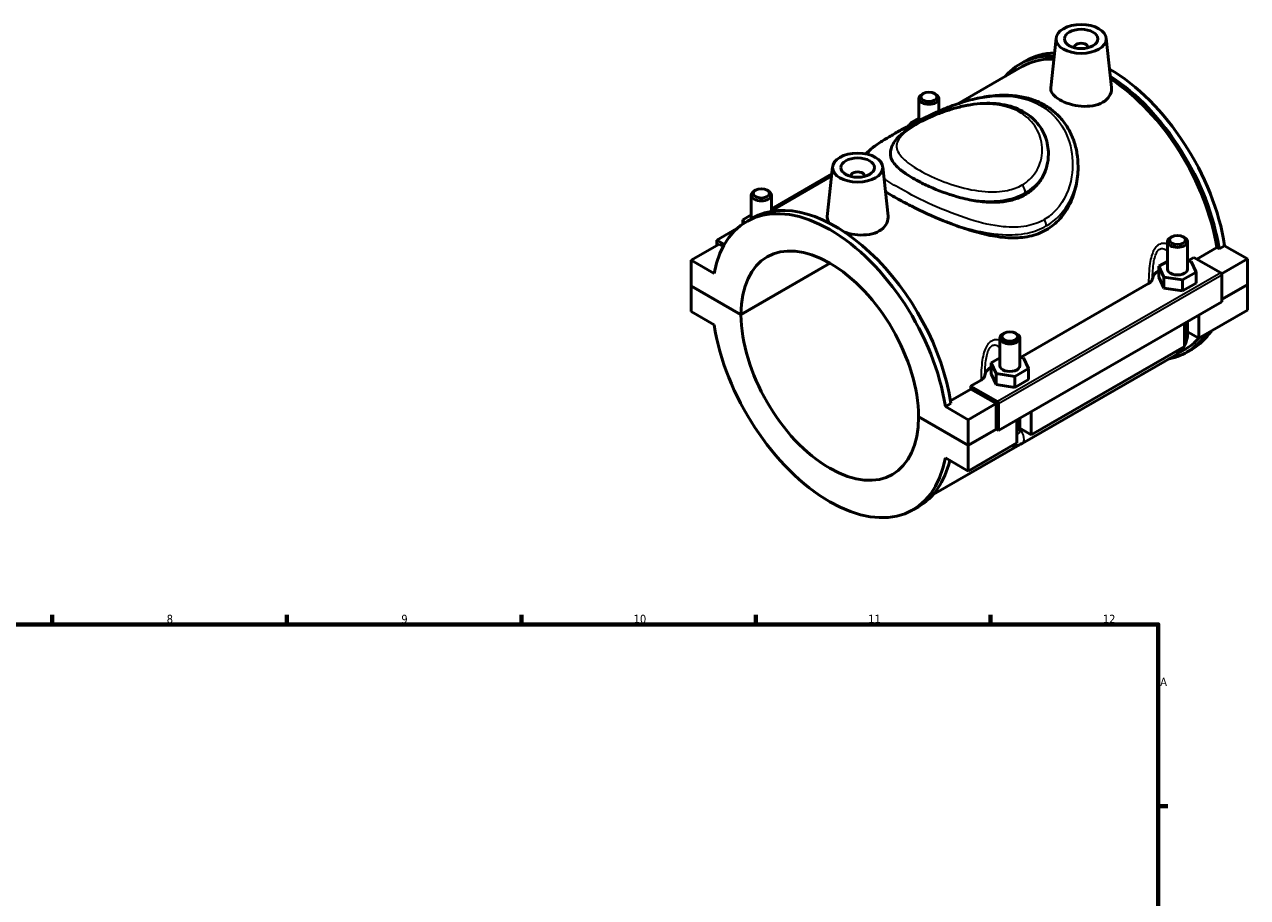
# Model space of a CAD drawing. Header units: millimetres. Extents: x 0 to 900, y -8 to 993.
# Tile 6 of 6: x 482 to 848, y 492 to 753. Entities that reach past the tile are written whole.
import ezdxf

# ---------------------------------------------------------------- set-up
doc = ezdxf.new("R2010")
doc.units = ezdxf.units.MM
for name, color, linetype, lineweight in [('Border (ISO)', 7, 'Continuous', 70), ('Visible (ISO)', 7, 'Continuous', 50), ('Visible Narrow (ISO)', 7, 'Continuous', 35)]:
    doc.layers.add(name, color=color, linetype=linetype, lineweight=lineweight)
doc.styles.add('Note Text (ISO)', font='tahoma.ttf')

# ---------------------------------------------------------------- blocks, each defined once
blk = doc.blocks.new('Borders Default Border')
at = {"layer": 'Border (ISO)'}
for p, q in [((490.58, 574), (490.58, 576.9)), ((560.67, 574), (560.67, 576.9)), ((630.75, 574), (630.75, 576.9)), ((700.83, 574), (700.83, 576.9)), ((770.92, 574), (770.92, 576.9)), ((821, 519.75), (823.9, 519.75))]:
    blk.add_line(p, q, dxfattribs=at)
at = {"layer": 'Border (ISO)', "flags": 128}
blk.add_lwpolyline([(20, 20), (20, 574), (821, 574), (821, 20), (20, 20)], dxfattribs=at)
at = {"layer": 'Border (ISO)', "color": 232, "true_color": 0xca0064, "char_height": 2.5, "attachment_point": 7, "style": 'Note Text (ISO)'}
for s, insert in [('8', (524.81, 574.34)), ('9', (594.88, 574.35)), ('10', (664.29, 574.35)), ('11', (734.37, 574.4)), ('12', (804.46, 574.4)), ('A', (821.59, 555.62))]:
    blk.add_mtext(s, dxfattribs=dict(at, insert=insert))

msp = doc.modelspace()

# ---------------------------------------------------------------- linework, layer by layer
at = {"layer": 'Visible (ISO)'}
for p, q in [((790.482, 749.188), (788.89, 734.342)), ((805.453, 749.188), (807.036, 734.428)), ((795.967, 746.469), (795.967, 746.283)), ((799.967, 746.469), (799.967, 746.283)), ((779.828, 741.49), (781.497, 742.451)), ((780.315, 740.645), (760.898, 729.464)), ((749.5, 731.117), (749.5, 724.547)), ((750.797, 732.581), (750.371, 732.334)), ((754.204, 732.581), (754.63, 732.334)), ((755.5, 731.117), (755.5, 727.368)), ((746.924, 723.741), (749.5, 725.224)), ((746.924, 723.21), (746.924, 723.741)), ((747.121, 723.315), (746.924, 723.741)), ((740.992, 714.573), (740.992, 714.475)), ((788.192, 714.573), (788.192, 714.475)), ((723.731, 710.749), (722.139, 695.903)), ((738.702, 710.749), (740.285, 695.989)), ((797.042, 710.822), (797.042, 710.5)), ((723.424, 707.883), (705.122, 697.345)), ((723.502, 708.611), (705.437, 698.209)), ((729.216, 707.844), (729.216, 708.03)), ((733.216, 707.844), (733.216, 708.03)), ((699.437, 695.196), (699.437, 702.287)), ((700.734, 703.751), (700.308, 703.504)), ((704.141, 703.751), (704.567, 703.504)), ((705.437, 697.526), (705.437, 702.287)), ((696.86, 694.911), (699.437, 696.395)), ((696.86, 693.642), (696.86, 694.911)), ((697.31, 693.944), (696.86, 694.911)), ((698.058, 694.402), (699.727, 695.363)), ((695.163, 692.292), (689.144, 688.826)), ((689.851, 687.601), (681.507, 682.796)), ((689.144, 688.826), (691.386, 687.535)), ((689.144, 687.194), (689.144, 688.826)), ((691.044, 686.914), (689.851, 687.601)), ((823.747, 680.125), (823.747, 688.361)), ((825.043, 689.825), (824.617, 689.578)), ((828.45, 689.825), (828.876, 689.578)), ((829.747, 680.125), (829.747, 688.361)), ((840.842, 687.14), (839.173, 686.179)), ((840.842, 687.14), (847.677, 683.203)), ((829.88, 682.622), (831.649, 683.641)), ((831.649, 683.641), (839.687, 679.012)), ((832.505, 683.148), (838.47, 686.583)), ((839.173, 686.179), (838.47, 686.583)), ((688.342, 678.86), (681.507, 682.796)), ((681.507, 682.796), (681.507, 675.173)), ((696.356, 666.622), (722.94, 681.93)), ((723.011, 681.889), (696.356, 666.54)), ((823.747, 682.469), (821.17, 680.985)), ((821.17, 680.985), (822.664, 677.774)), ((821.17, 677.715), (821.17, 680.985)), ((830.829, 682.475), (829.747, 682.643)), ((832.323, 679.264), (830.829, 682.475)), ((847.677, 683.203), (839.938, 678.747)), ((847.677, 683.203), (847.677, 675.58)), ((821.17, 677.715), (822.664, 674.503)), ((822.664, 674.503), (822.664, 677.774)), ((822.664, 677.774), (828.241, 676.913)), ((828.241, 676.913), (832.323, 679.264)), ((828.241, 673.643), (828.241, 676.913)), ((828.241, 673.643), (832.323, 675.994)), ((832.323, 675.994), (832.323, 679.264)), ((840.04, 678.4), (840.04, 670.368)), ((681.507, 675.173), (696.356, 666.622)), ((681.507, 675.091), (681.578, 675.132)), ((681.507, 675.091), (681.507, 667.467)), ((696.356, 666.54), (681.507, 675.091)), ((779.816, 653.793), (818.119, 675.85)), ((822.664, 674.503), (828.241, 673.643)), ((840.04, 671.182), (847.677, 675.58)), ((847.677, 675.498), (840.04, 671.1)), ((847.606, 675.539), (847.677, 675.498)), ((847.677, 675.498), (847.677, 667.874)), ((840.04, 670.368), (773.289, 631.928)), ((681.507, 667.467), (688.342, 663.531)), ((847.677, 667.874), (833.111, 659.486)), ((833.111, 666.377), (833.111, 659.486)), ((828.868, 657.043), (828.868, 663.934)), ((829.747, 660.708), (829.747, 664.44)), ((833.111, 659.486), (829.747, 661.423)), ((773.683, 659.532), (773.683, 651.295)), ((774.98, 660.996), (774.554, 660.749)), ((778.387, 660.996), (778.813, 660.749)), ((779.683, 659.532), (779.683, 651.295)), ((780.302, 628.048), (826.122, 654.434)), ((828.868, 657.043), (783.047, 630.657)), ((828.97, 656.153), (826.877, 654.948)), ((829.457, 655.308), (831.126, 656.269)), ((773.683, 653.639), (771.107, 652.156)), ((771.107, 652.156), (772.601, 648.944)), ((771.107, 648.885), (771.107, 652.156)), ((778.178, 648.084), (782.26, 650.435)), ((780.766, 653.646), (779.683, 653.813)), ((782.26, 650.435), (780.766, 653.646)), ((782.26, 647.164), (782.26, 650.435)), ((764.898, 645.202), (768.056, 647.02)), ((771.107, 648.885), (772.601, 645.674)), ((772.601, 645.674), (772.601, 648.944)), ((772.601, 648.944), (778.178, 648.084)), ((778.178, 644.813), (778.178, 648.084)), ((778.178, 644.813), (782.26, 647.164)), ((758.955, 640.793), (765.045, 644.3)), ((772.936, 640.573), (764.898, 645.202)), ((772.582, 639.959), (765.045, 644.3)), ((772.601, 645.674), (778.178, 644.813)), ((759.072, 640.052), (757.403, 639.091)), ((772.582, 639.959), (764.238, 635.154)), ((772.582, 632.336), (772.582, 639.959)), ((773.289, 631.928), (773.289, 639.961)), ((749.389, 636.082), (764.238, 627.531)), ((749.389, 636), (749.46, 636.041)), ((764.238, 627.449), (749.389, 636)), ((764.238, 635.154), (757.403, 639.091)), ((783.047, 637.548), (783.047, 630.657)), ((764.238, 627.531), (764.238, 635.154)), ((764.238, 627.531), (772.582, 632.336)), ((772.653, 632.295), (764.238, 627.449)), ((772.582, 632.336), (773.289, 631.928)), ((778.805, 628.214), (778.805, 635.105)), ((779.683, 635.611), (779.683, 631.878)), ((783.047, 630.657), (779.683, 632.594)), ((779.512, 627.672), (753.778, 612.853)), ((778.805, 628.214), (764.238, 619.825)), ((764.238, 619.825), (764.238, 627.449)), ((757.403, 623.762), (764.238, 619.825)), ((747.687, 608.22), (749.356, 609.181))]:
    msp.add_line(p, q, dxfattribs=at)
for centre, major_axis in [((797.967, 748.922), (-7.5, 0)), ((797.967, 748.922), (-5, 0)), ((752.5, 731.607), (-2.4, 0)), ((731.216, 710.483), (-7.5, 0)), ((731.216, 710.483), (-5, 0)), ((702.437, 702.778), (-2.4, 0)), ((826.747, 688.852), (-2.4, 0)), ((776.683, 660.022), (-2.4, 0))]:
    msp.add_ellipse(centre, major_axis=major_axis, ratio=0.5758617, dxfattribs=at)
for centre, major_axis, ratio, start_param, end_param in [((797.967, 746.469), (-2, 0), 0.5758617, 2.9729035, 6.4518745), ((804.642, 698.399), (-24.814, 43.091), 0.5780931, 5.9322729, 6.4815398), ((804.642, 698.399), (-24.328, 42.246), 0.5780931, 5.9445479, 6.2831853), ((806.311, 699.36), (-24.814, 43.091), 0.5780931, 5.9818732, 6.2831853), ((806.311, 699.36), (-24.814, 43.091), 0.5780931, 4.1185967, 5.4959106), ((804.642, 698.399), (24.814, -43.091), 0.5780931, 0.977004, 2.3003589), ((804.642, 698.399), (-24.328, 42.246), 0.5780931, 4.1224377, 5.4381218), ((752.5, 731.117), (3, 0), 0.5758617, 2.360047, 7.0647309), ((731.216, 708.03), (-2, 0), 0.5758617, 2.9729035, 6.4518745), ((722.873, 651.311), (-24.814, 43.091), 0.5780931, 4.1185967, 6.880845), ((702.437, 702.287), (3, 0), 0.5758617, 2.360047, 7.0647309), ((724.541, 652.272), (-24.814, 43.091), 0.5780931, 4.1185967, 6.2831853), ((722.873, 651.311), (-18.714, 32.497), 0.5780931, 3.9302579, 7.0691838), ((826.747, 688.361), (-3, 0), 0.5758617, 5.5016397, 10.2063236), ((826.747, 676.854), (-7.5, 0), 0.5758617, 5.5507827, 6.1827698), ((826.747, 680.125), (-3, 0), 0.5758617, 0, 3.1415927), ((839.687, 678.604), (-0.25, 0.433), 0.5780931, 3.9289245, 5.4997209), ((722.873, 651.311), (18.714, -32.497), 0.5780931, 3.9302579, 7.0691838), ((722.873, 651.311), (24.814, -43.091), 0.5780931, 4.1185967, 6.880845), ((806.311, 699.36), (24.814, -43.091), 0.5780931, 0, 0.2696903), ((776.683, 659.532), (-3, 0), 0.5758617, 5.5016397, 10.2063236), ((804.642, 698.399), (24.814, -43.091), 0.5780931, 6.0919584, 6.5528756), ((804.642, 698.399), (24.328, -42.246), 0.5780931, 0, 0.1868776), ((776.683, 648.025), (-7.5, 0), 0.5758617, 5.5507827, 6.1827698), ((776.683, 651.295), (-3, 0), 0.5758617, 0, 3.1415927), ((731.216, 656.116), (-24.328, 42.246), 0.5780931, 4.1224377, 4.1433852), ((772.936, 640.164), (0.25, -0.433), 0.5780931, 0.7873319, 2.3581282), ((724.541, 652.272), (24.814, -43.091), 0.5780931, 0, 0.549275)]:
    msp.add_ellipse(centre, major_axis=major_axis, ratio=ratio, start_param=start_param, end_param=end_param, dxfattribs=at)
for points, knots in [([(807.035, 734.428), (807.049, 734.302), (807.056, 734.177), (807.065, 733.308), (806.846, 732.511), (805.929, 731.084), (805.232, 730.455), (804.422, 729.988)], [4.74848925, 4.74848925, 4.74848925, 4.74848925, 4.80566051, 4.80566051, 5.14931175, 5.14931175, 5.49296299, 5.49296299, 5.49296299, 5.49296299]), ([(733.666, 714.565), (733.869, 714.801), (734.085, 715.029), (735.1, 716.019), (736.04, 716.735), (737.998, 718.069), (738.942, 718.666), (740.854, 719.821), (741.789, 720.368), (743.731, 721.472), (744.73, 722.028), (746.849, 723.176), (747.972, 723.769), (750.391, 725.002), (751.695, 725.641), (754.523, 726.955), (756.055, 727.624), (759.331, 728.929), (761.081, 729.556), (764.68, 730.655), (766.53, 731.122), (770.165, 731.792), (771.948, 732.007), (775.338, 732.146), (776.947, 732.093), (779.955, 731.727), (781.36, 731.437), (783.968, 730.639), (785.178, 730.148), (787.415, 728.98), (788.448, 728.312), (790.35, 726.808), (791.221, 725.973), (792.807, 724.138), (793.518, 723.134), (794.78, 720.956), (795.318, 719.776), (796.184, 717.321), (796.507, 716.044), (796.936, 713.454), (797.042, 712.139), (797.042, 710.822)], [18.5850161, 18.5850161, 18.5850161, 18.5850161, 18.7786488, 18.7786488, 19.4509178, 19.4509178, 19.9590473, 19.9590473, 20.3803228, 20.3803228, 20.7803468, 20.7803468, 21.1934601, 21.1934601, 21.6452402, 21.6452402, 22.1531362, 22.1531362, 22.7147956, 22.7147956, 23.296902, 23.296902, 23.8550195, 23.8550195, 24.3667233, 24.3667233, 24.8332316, 24.8332316, 25.2665898, 25.2665898, 25.6819145, 25.6819145, 26.0947431, 26.0947431, 26.5200067, 26.5200067, 26.9710695, 26.9710695, 27.429591, 27.429591, 27.8881125, 27.8881125, 27.8881125, 27.8881125]), ([(804.422, 729.988), (803.612, 729.522), (802.586, 729.158), (800.341, 728.765), (799.122, 728.734), (796.844, 728.919), (795.631, 729.148), (793.396, 729.818), (792.374, 730.259), (790.758, 731.19), (790.056, 731.742), (789.119, 732.897), (788.885, 733.503), (788.876, 734.16), (788.88, 734.25), (788.891, 734.342)], [0, 0, 0, 0, 0.3436512, 0.3436512, 0.6873025, 0.6873025, 1.0302716, 1.0302716, 1.3732407, 1.3732407, 1.7162099, 1.7162099, 2.059179, 2.059179, 2.1134715, 2.1134715, 2.1134715, 2.1134715]), ([(740.992, 714.573), (740.992, 715.613), (741.293, 716.632), (742.426, 718.707), (743.368, 719.709), (745.224, 721.25), (746.01, 721.815), (747.657, 722.876), (748.502, 723.372), (750.265, 724.324), (751.177, 724.781), (753.093, 725.668), (754.095, 726.098), (756.204, 726.927), (757.313, 727.324), (759.631, 728.064), (760.843, 728.403), (763.338, 728.987), (764.621, 729.229), (767.199, 729.573), (768.493, 729.676), (771.022, 729.712), (772.257, 729.651), (774.617, 729.354), (775.743, 729.128), (777.857, 728.513), (778.849, 728.135), (780.684, 727.237), (781.532, 726.725), (783.081, 725.579), (783.784, 724.948), (785.045, 723.581), (785.603, 722.844), (786.568, 721.276), (786.973, 720.443), (787.892, 717.975), (788.192, 716.274), (788.192, 714.573)], [5.4181218, 5.4181218, 5.4181218, 5.4181218, 5.9235194, 5.9235194, 6.5925359, 6.5925359, 6.999074, 6.999074, 7.3652509, 7.3652509, 7.7148345, 7.7148345, 8.0665622, 8.0665622, 8.4318319, 8.4318319, 8.8148512, 8.8148512, 9.2111721, 9.2111721, 9.6088983, 9.6088983, 9.9952265, 9.9952265, 10.362813, 10.362813, 10.7112088, 10.7112088, 11.0446222, 11.0446222, 11.3698151, 11.3698151, 11.6942843, 11.6942843, 12.0247022, 12.0247022, 12.6434851, 12.6434851, 12.6434851, 12.6434851]), ([(762.011, 701.48), (759.071, 702.241), (756.197, 703.261), (752.277, 704.947), (751.076, 705.514), (749.158, 706.499), (748.407, 706.91), (746.957, 707.757), (746.266, 708.191), (744.635, 709.305), (743.786, 709.975), (742.061, 711.623), (741.403, 712.572), (741.134, 713.503)], [0, 0, 0, 0, 0.9117962, 0.9117962, 1.3442539, 1.3442539, 1.6477245, 1.6477245, 1.9673795, 1.9673795, 2.4708032, 2.4708032, 3.2292651, 3.2292651, 3.2292651, 3.2292651]), ([(788.192, 714.475), (788.192, 713.337), (788.053, 712.154), (787.467, 709.823), (787.019, 708.675), (785.825, 706.531), (785.079, 705.534), (783.339, 703.781), (782.347, 703.025), (780.213, 701.796), (779.012, 701.289), (776.411, 700.543), (775.012, 700.304), (772.106, 700.087), (770.598, 700.109), (767.573, 700.36), (766.057, 700.59), (763.746, 701.056), (762.882, 701.255), (762.011, 701.48)], [5.4247656, 5.4247656, 5.4247656, 5.4247656, 5.8774246, 5.8774246, 6.3300837, 6.3300837, 6.7827427, 6.7827427, 7.2354017, 7.2354017, 7.6880608, 7.6880608, 8.1407198, 8.1407198, 8.5933788, 8.5933788, 9.0460378, 9.0460378, 9.3074828, 9.3074828, 9.3074828, 9.3074828]), ([(797.042, 710.5), (797.042, 708.735), (796.855, 706.893), (796.064, 703.251), (795.461, 701.451), (793.842, 698.099), (792.825, 696.545), (790.427, 693.861), (789.046, 692.734), (787.538, 691.865)], [17.8078666, 17.8078666, 17.8078666, 17.8078666, 18.4478529, 18.4478529, 19.0878391, 19.0878391, 19.7278253, 19.7278253, 20.3678115, 20.3678115, 20.3678115, 20.3678115]), ([(756.9, 694.58), (753.58, 695.926), (750.359, 697.416), (746.161, 699.537), (745.006, 700.143), (743.155, 701.15), (742.434, 701.554), (741.057, 702.345), (740.404, 702.731), (739.689, 703.168), (739.596, 703.225), (739.503, 703.283)], [0, 0, 0, 0, 1.0746983, 1.0746983, 1.5054048, 1.5054048, 1.7983052, 1.7983052, 2.0876127, 2.0876127, 2.1316664, 2.1316664, 2.1316664, 2.1316664]), ([(722.868, 693.842), (722.857, 693.855), (722.847, 693.867), (722.368, 694.458), (722.134, 695.063), (722.125, 695.72), (722.129, 695.811), (722.14, 695.903)], [4.45509673, 4.45509673, 4.45509673, 4.45509673, 4.46269137, 4.46269137, 4.80566051, 4.80566051, 4.85995302, 4.85995302, 4.85995302, 4.85995302]), ([(740.284, 695.989), (740.298, 695.863), (740.305, 695.737), (740.314, 694.868), (740.095, 694.072), (739.178, 692.644), (738.481, 692.016), (737.671, 691.549)], [7.49497074, 7.49497074, 7.49497074, 7.49497074, 7.552142, 7.552142, 7.89579324, 7.89579324, 8.23944448, 8.23944448, 8.23944448, 8.23944448]), ([(787.538, 691.865), (786.029, 690.996), (784.346, 690.359), (780.735, 689.582), (778.806, 689.441), (774.826, 689.569), (772.77, 689.836), (768.651, 690.651), (766.588, 691.198), (762.618, 692.422), (760.562, 693.145), (757.967, 694.151), (757.433, 694.363), (756.9, 694.58)], [0, 0, 0, 0, 0.6399862, 0.6399862, 1.2799724, 1.2799724, 1.9199587, 1.9199587, 2.5599449, 2.5599449, 3.1929469, 3.1929469, 3.3568207, 3.3568207, 3.3568207, 3.3568207]), ([(737.671, 691.549), (736.861, 691.083), (735.835, 690.719), (733.59, 690.326), (732.372, 690.294), (730.093, 690.48), (728.88, 690.708), (727.627, 691.084), (727.493, 691.126), (727.361, 691.17)], [2.7464815, 2.7464815, 2.7464815, 2.7464815, 3.0901327, 3.0901327, 3.433784, 3.433784, 3.7767531, 3.7767531, 3.8182614, 3.8182614, 3.8182614, 3.8182614]), ([(818.119, 675.85), (818.454, 676.042), (818.724, 676.269), (819.116, 676.76), (819.238, 677.021), (819.284, 677.287)], [-0.2816649, -0.2816649, -0.2816649, -0.2816649, -0.13959104, -0.13959104, 0, 0, 0, 0]), ([(828.868, 657.377), (828.937, 657.508), (829.003, 657.641), (829.273, 658.227), (829.441, 658.697), (829.677, 659.673), (829.747, 660.179), (829.747, 660.708)], [3.99006654, 3.99006654, 3.99006654, 3.99006654, 4.08407045, 4.08407045, 4.39822972, 4.39822972, 4.71238898, 4.71238898, 4.71238898, 4.71238898]), ([(826.122, 654.434), (826.581, 654.698), (826.985, 655.011), (827.713, 655.704), (828.036, 656.084), (828.412, 656.616), (828.498, 656.746), (828.58, 656.877)], [3.14159265, 3.14159265, 3.14159265, 3.14159265, 3.45575192, 3.45575192, 3.76991118, 3.76991118, 3.86828424, 3.86828424, 3.86828424, 3.86828424]), ([(768.056, 647.02), (768.391, 647.213), (768.661, 647.439), (769.053, 647.93), (769.175, 648.191), (769.221, 648.458)], [-0.2816649, -0.2816649, -0.2816649, -0.2816649, -0.13959104, -0.13959104, 0, 0, 0, 0]), ([(777.371, 627.388), (777.765, 627.342), (778.147, 627.355), (779.018, 627.483), (779.48, 627.639), (780.036, 627.901), (780.171, 627.972), (780.302, 628.048)], [2.6025278, 2.6025278, 2.6025278, 2.6025278, 2.7863637, 2.7863637, 3.05209867, 3.05209867, 3.14159265, 3.14159265, 3.14159265, 3.14159265])]:
    msp.add_open_spline(points, degree=3, knots=knots, dxfattribs=at)
msp.add_open_spline([(741.134, 713.503), (741.038, 713.834), (740.992, 714.159), (740.992, 714.475)], degree=3, dxfattribs=at)
at = {"layer": 'Visible Narrow (ISO)'}
for p, q in [((839.687, 679.012), (772.936, 640.573)), ((773.289, 639.961), (840.04, 678.4))]:
    msp.add_line(p, q, dxfattribs=at)
for centre, major_axis, ratio, start_param, end_param in [((779.611, 703.954), (-1.178, 2.045), 0.5780931, 3.9289245, 5.0636841), ((785.869, 694.013), (-1.178, 2.045), 0.5780931, 3.9289245, 4.8278314), ((826.747, 660.708), (3, 0), 0.5758617, 5.4977871, 6.2831853), ((824.625, 657.034), (1.497, -2.6), 0.5780931, 0, 0.7911844), ((778.805, 630.647), (1.497, -2.6), 0.5780931, 0, 1.9310496), ((776.683, 631.878), (3, 0), 0.5758617, 5.4977871, 6.2831853)]:
    msp.add_ellipse(centre, major_axis=major_axis, ratio=ratio, start_param=start_param, end_param=end_param, dxfattribs=at)
for points, knots in [([(734.097, 714.47), (734.107, 714.488), (734.116, 714.506), (734.8, 715.75), (736.414, 717.026), (739.708, 719.11), (740.534, 719.61), (742.824, 720.952), (744.388, 721.832), (748.462, 724.026), (751.083, 725.359), (756.931, 727.996), (760.193, 729.265), (767.317, 731.289), (771.202, 731.927), (778.437, 731.788), (781.799, 731.072), (787.18, 728.448), (789.315, 726.74), (792.796, 722.429), (794.061, 719.772), (795.508, 713.968), (795.623, 710.799), (794.511, 704.064), (792.986, 700.533), (789.489, 696.7), (788.268, 695.709), (786.908, 694.925)], [18.3156271, 18.3156271, 18.3156271, 18.3156271, 18.3362535, 18.3362535, 19.7461911, 19.7461911, 20.1600828, 20.1600828, 20.8053301, 20.8053301, 21.7274109, 21.7274109, 22.7909686, 22.7909686, 24.0295129, 24.0295129, 25.2000318, 25.2000318, 26.1964742, 26.1964742, 27.2799793, 27.2799793, 28.43515, 28.43515, 29.8301446, 29.8301446, 30.431573, 30.431573, 30.431573, 30.431573]), ([(780.316, 705.297), (779.015, 704.548), (777.537, 704), (773.878, 703.22), (771.622, 703.126), (766.56, 703.518), (763.725, 704.105), (758.251, 705.719), (755.607, 706.738), (750.693, 709.022), (748.469, 710.294), (745.25, 712.644), (744.147, 713.728), (742.737, 716.039), (742.641, 717.251), (743.868, 719.816), (745.348, 721.191), (749.349, 723.762), (751.634, 724.942), (756.185, 726.829), (758.351, 727.58), (763.367, 728.9), (766.253, 729.368), (772.483, 729.487), (775.784, 728.902), (780.601, 726.609), (782.348, 725.219), (784.907, 721.936), (785.74, 720.061), (786.519, 715.988), (786.371, 713.775), (785.054, 709.944), (784.003, 708.288), (781.894, 706.327), (781.14, 705.772), (780.316, 705.297)], [0, 0, 0, 0, 0.5902194, 0.5902194, 1.3536154, 1.3536154, 2.2504637, 2.2504637, 3.129245, 3.129245, 4.0644548, 4.0644548, 4.8970023, 4.8970023, 5.905388, 5.905388, 7.013485, 7.013485, 7.9291635, 7.9291635, 8.6532441, 8.6532441, 9.5652161, 9.5652161, 10.6861501, 10.6861501, 11.5333205, 11.5333205, 12.3621188, 12.3621188, 13.272575, 13.272575, 14.0763635, 14.0763635, 14.4507321, 14.4507321, 14.4507321, 14.4507321]), ([(781.28, 702.993), (782.196, 703.521), (783.037, 704.129), (785.403, 706.259), (786.602, 708.029), (787.904, 711.428), (788.191, 713.002), (788.192, 714.573)], [-14.4507321, -14.4507321, -14.4507321, -14.4507321, -14.0763635, -14.0763635, -13.272575, -13.272575, -12.6434851, -12.6434851, -12.6434851, -12.6434851]), ([(787.538, 693.052), (789.005, 693.897), (790.329, 694.946), (794.144, 698.955), (795.855, 702.582), (796.895, 707.825), (797.043, 709.326), (797.043, 710.821)], [-30.431573, -30.431573, -30.431573, -30.431573, -29.8301446, -29.8301446, -28.43515, -28.43515, -27.8881125, -27.8881125, -27.8881125, -27.8881125]), ([(786.908, 694.925), (785.32, 694.011), (783.545, 693.383), (779.456, 692.625), (777.106, 692.589), (771.452, 693.141), (768.09, 693.933), (760.968, 696.167), (757.19, 697.675), (750.159, 700.852), (746.896, 702.51), (742.19, 705.162), (740.505, 706.194), (739.088, 707.159)], [10.1438577, 10.1438577, 10.1438577, 10.1438577, 10.8457612, 10.8457612, 11.6625042, 11.6625042, 12.7537902, 12.7537902, 13.9607864, 13.9607864, 15.1091694, 15.1091694, 15.8839586, 15.8839586, 15.8839586, 15.8839586]), ([(762.011, 701.48), (764.395, 700.952), (766.811, 700.604), (771.704, 700.395), (774.176, 700.578), (778.201, 701.532), (779.835, 702.161), (781.28, 702.993)], [-2.0621471, -2.0621471, -2.0621471, -2.0621471, -1.3536154, -1.3536154, -0.5902194, -0.5902194, 0, 0, 0, 0]), ([(756.9, 694.58), (759.224, 693.724), (761.585, 692.952), (767.5, 691.338), (771.051, 690.654), (777.049, 690.307), (779.551, 690.435), (783.921, 691.361), (785.825, 692.066), (787.538, 693.052)], [-13.4763375, -13.4763375, -13.4763375, -13.4763375, -12.7537902, -12.7537902, -11.6625042, -11.6625042, -10.8457612, -10.8457612, -10.1438577, -10.1438577, -10.1438577, -10.1438577]), ([(823.746, 687.637), (823.524, 687.719), (823.296, 687.781), (822.683, 687.876), (822.293, 687.864), (821.677, 687.705), (821.444, 687.61), (821.222, 687.482), (821, 687.354), (820.789, 687.193), (820.275, 686.702), (819.995, 686.328), (819.444, 685.366), (819.199, 684.75), (818.783, 683.371), (818.626, 682.6), (818.354, 680.812), (818.266, 679.788), (818.164, 677.959), (818.14, 677.151), (818.124, 676.184), (818.121, 676.017), (818.119, 675.85)], [-1.9769874, -1.9769874, -1.9769874, -1.9769874, -1.8864318, -1.8864318, -1.7357146, -1.7357146, -1.6415164, -1.6415164, -1.6415164, -1.5473181, -1.5473181, -1.396601, -1.396601, -1.2006686, -1.2006686, -0.9778921, -0.9778921, -0.6891423, -0.6891423, -0.4572349, -0.4572349, -0.4084429, -0.4084429, -0.4084429, -0.4084429]), ([(819.284, 677.287), (819.3, 677.874), (819.321, 678.463), (819.4, 679.919), (819.469, 680.785), (819.669, 682.278), (819.782, 682.915), (820.074, 684.037), (820.243, 684.531), (820.619, 685.284), (820.808, 685.57), (821.154, 685.93), (821.295, 686.044), (821.443, 686.129), (821.591, 686.215), (821.746, 686.271), (822.154, 686.344), (822.411, 686.316), (822.99, 686.112), (823.307, 685.898), (823.651, 685.577), (823.699, 685.529), (823.747, 685.481)], [0.4932159, 0.4932159, 0.4932159, 0.4932159, 0.6891423, 0.6891423, 0.9778921, 0.9778921, 1.2006686, 1.2006686, 1.396601, 1.396601, 1.5473181, 1.5473181, 1.6415164, 1.6415164, 1.6415164, 1.7357146, 1.7357146, 1.8864318, 1.8864318, 2.0823641, 2.0823641, 2.1146264, 2.1146264, 2.1146264, 2.1146264]), ([(773.683, 658.807), (773.46, 658.89), (773.233, 658.951), (772.62, 659.047), (772.229, 659.035), (771.613, 658.875), (771.381, 658.78), (771.159, 658.652), (770.937, 658.525), (770.725, 658.364), (770.211, 657.873), (769.932, 657.499), (769.381, 656.537), (769.136, 655.92), (768.72, 654.541), (768.562, 653.77), (768.291, 651.982), (768.202, 650.958), (768.101, 649.13), (768.077, 648.321), (768.06, 647.355), (768.058, 647.187), (768.056, 647.02)], [-1.9767202, -1.9767202, -1.9767202, -1.9767202, -1.8861645, -1.8861645, -1.7354474, -1.7354474, -1.6412491, -1.6412491, -1.6412491, -1.5470509, -1.5470509, -1.3963337, -1.3963337, -1.2004014, -1.2004014, -0.9776284, -0.9776284, -0.6888779, -0.6888779, -0.4569712, -0.4569712, -0.4081758, -0.4081758, -0.4081758, -0.4081758]), ([(769.221, 648.458), (769.237, 649.045), (769.258, 649.634), (769.337, 651.089), (769.406, 651.956), (769.606, 653.449), (769.719, 654.085), (770.011, 655.207), (770.18, 655.701), (770.556, 656.454), (770.745, 656.74), (771.09, 657.101), (771.232, 657.215), (771.38, 657.3), (771.528, 657.385), (771.682, 657.442), (772.091, 657.515), (772.348, 657.486), (772.927, 657.283), (773.244, 657.069), (773.588, 656.747), (773.636, 656.7), (773.683, 656.651)], [0.4929488, 0.4929488, 0.4929488, 0.4929488, 0.6888779, 0.6888779, 0.9776284, 0.9776284, 1.2004014, 1.2004014, 1.3963337, 1.3963337, 1.5470509, 1.5470509, 1.6412491, 1.6412491, 1.6412491, 1.7354474, 1.7354474, 1.8861645, 1.8861645, 2.0820968, 2.0820968, 2.1143592, 2.1143592, 2.1143592, 2.1143592])]:
    msp.add_open_spline(points, degree=3, knots=knots, dxfattribs=at)
msp.add_open_spline([(740.992, 714.573), (740.992, 714.217), (741.039, 713.861), (741.134, 713.503)], degree=3, dxfattribs=at)

# ---------------------------------------------------------------- block references
msp.add_blockref('Borders Default Border', (0, 0))

doc.saveas('drawing.dxf')
